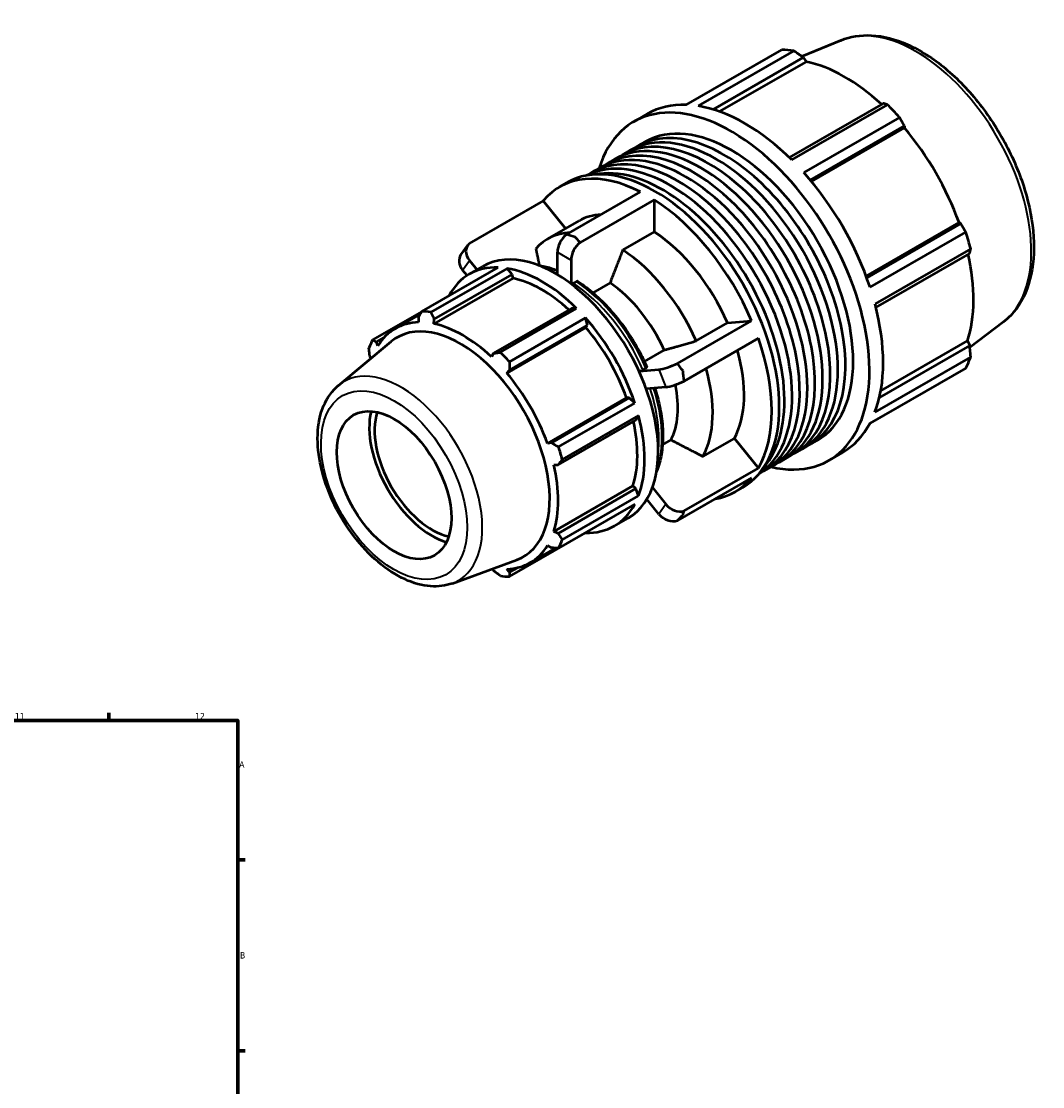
# Model space of a CAD drawing. Header units: millimetres. Extents: x -300 to 1134, y -57 to 846.
# Tile 9 of 9: x 737 to 1134, y 432 to 846. Entities that reach past the tile are written whole.
import ezdxf

# ---------------------------------------------------------------- set-up
doc = ezdxf.new("R2010")
doc.units = ezdxf.units.MM
for name, color, linetype, lineweight in [('Border (ISO)', 7, 'Continuous', 70), ('Visible (ISO)', 7, 'Continuous', 50), ('Visible Narrow (ISO)', 7, 'Continuous', 35)]:
    doc.layers.add(name, color=color, linetype=linetype, lineweight=lineweight)
doc.styles.add('Note Text (ISO)', font='tahoma.ttf')

# ---------------------------------------------------------------- blocks, each defined once
blk = doc.blocks.new('Borders Default Border')
at = {"layer": 'Border (ISO)'}
for p, q in [((770.92, 574), (770.92, 576.9)), ((821, 519.75), (823.9, 519.75)), ((821, 445.5), (823.9, 445.5))]:
    blk.add_line(p, q, dxfattribs=at)
at = {"layer": 'Border (ISO)', "flags": 128}
blk.add_lwpolyline([(20, 20), (20, 574), (821, 574), (821, 20), (20, 20)], dxfattribs=at)
at = {"layer": 'Border (ISO)', "color": 232, "true_color": 0xca0064, "char_height": 2.5, "attachment_point": 7, "style": 'Note Text (ISO)'}
for s, insert in [('11', (734.37, 574.4)), ('12', (804.46, 574.4)), ('A', (821.59, 555.62)), ('B', (821.89, 481.37))]:
    blk.add_mtext(s, dxfattribs=dict(at, insert=insert))

msp = doc.modelspace()

# ---------------------------------------------------------------- linework, layer by layer
at = {"layer": 'Visible (ISO)'}
for p, q in [((1055.523, 838.535), (1040.393, 832.245)), ((995.343, 813.472), (1032.568, 834.909)), ((1037.259, 834.454), (1000.035, 813.017)), ((1005.812, 811.679), (1040.9, 831.884)), ((1008.388, 810.826), (1042.102, 830.241)), ((1040.9, 831.884), (1042.102, 830.241)), ((1071.927, 814.017), (1035.454, 793.014)), ((1036.428, 792.06), (1073.653, 813.496)), ((974.978, 806.868), (980.305, 809.936)), ((1078.344, 808.548), (1041.119, 787.111)), ((1043.648, 784.184), (1080.235, 805.253)), ((1044.095, 783.646), (1080.208, 804.442)), ((1080.235, 805.253), (1080.208, 804.442)), ((976.486, 797.388), (979.453, 799.097)), ((964.616, 790.552), (967.584, 792.261)), ((970.551, 793.97), (973.518, 795.679)), ((958.681, 787.135), (961.649, 788.844)), ((946.157, 781.501), (949.096, 783.194)), ((948.8, 762.996), (977.627, 779.596)), ((939.8, 776.128), (910.973, 759.528)), ((939.8, 776.128), (948.5, 765.31)), ((982.954, 776.528), (954.127, 759.928)), ((982.954, 776.528), (982.954, 764.077)), ((941.519, 761.29), (953.742, 768.329)), ((1065.346, 746.831), (1101.462, 767.629)), ((1102.175, 767.253), (1065.585, 746.183)), ((1101.462, 767.629), (1102.175, 767.253)), ((982.954, 764.077), (970.731, 757.039)), ((1066.854, 742.539), (1104.079, 763.975)), ((907.781, 755.123), (910.445, 758.923)), ((945.292, 747.413), (945.292, 756.09)), ((1106.022, 757.432), (1068.797, 735.995)), ((1069.14, 734.66), (1105.616, 755.665)), ((892.588, 733.112), (922.218, 750.174)), ((911.038, 747.545), (916.365, 750.613)), ((911.124, 752.958), (914.072, 749.293)), ((950.619, 753.022), (950.619, 743.819)), ((925.705, 749.836), (896.076, 732.774)), ((928.06, 745.987), (897.301, 728.274)), ((897.425, 730.082), (927.7, 747.516)), ((910.18, 747.02), (908.461, 749.158)), ((927.7, 747.516), (925.705, 749.836)), ((928.06, 745.987), (927.7, 747.516)), ((952.668, 744.71), (951.51, 744.044)), ((965.781, 744.223), (959.099, 740.375)), ((950.766, 734.233), (920.491, 716.799)), ((923.132, 717.194), (952.761, 734.256)), ((952.761, 734.256), (950.766, 734.233)), ((892.519, 732.987), (873.457, 722.01)), ((891.976, 732.004), (882.252, 726.405)), ((891.248, 730.681), (891.318, 728.854)), ((897.301, 728.274), (897.425, 730.082)), ((956.249, 730.577), (926.619, 713.515)), ((956.943, 727.718), (956.249, 730.577)), ((991.955, 712.894), (1020.782, 729.494)), ((1011.455, 728.639), (1020.782, 729.494)), ((956.389, 726.808), (925.63, 709.095)), ((926.668, 710.284), (956.943, 727.718)), ((956.389, 726.808), (956.943, 727.718)), ((999.232, 721.601), (1011.455, 728.639)), ((1118.648, 728.917), (1105.687, 719.045)), ((860.145, 704.301), (880.631, 721.343)), ((874.938, 721.216), (877.968, 722.96)), ((875.517, 719.685), (874.938, 721.216)), ((1023.445, 722.627), (994.618, 706.026)), ((1071.053, 702.22), (1104.796, 721.652)), ((1104.796, 721.652), (1105.616, 719.792)), ((979.128, 713.638), (986.818, 718.066)), ((1105.616, 719.792), (1070.509, 699.576)), ((872.38, 715.548), (872.75, 714.787)), ((920.491, 716.799), (919.647, 715.406)), ((1068.797, 693.918), (1106.022, 715.354)), ((925.63, 709.095), (926.668, 710.284)), ((977.047, 709.829), (984.787, 710.538)), ((978.568, 710.4), (979.726, 711.066)), ((1104.079, 711.049), (1066.854, 689.613)), ((987.45, 703.671), (979.853, 702.974)), ((972.19, 699.441), (941.431, 681.727)), ((973.253, 699.468), (942.978, 682.034)), ((945.751, 680.379), (975.38, 697.441)), ((973.253, 699.468), (972.19, 699.441)), ((975.38, 697.441), (973.253, 699.468)), ((976.825, 692.576), (947.195, 675.514)), ((975.811, 690.854), (976.825, 692.576)), ((1066.765, 689.446), (1078.344, 696.115)), ((945.536, 673.419), (975.811, 690.854)), ((942.978, 682.034), (941.431, 681.727)), ((986.207, 681.228), (989.482, 683.113)), ((1001.896, 676.682), (1014.119, 683.721)), ((1014.119, 683.721), (1023.445, 672.125)), ((1043.388, 681.21), (1046.356, 682.919)), ((1031.518, 674.375), (1034.486, 676.084)), ((1037.453, 677.792), (1040.421, 679.501)), ((1050.831, 675.147), (1056.158, 678.215)), ((943.909, 673.382), (945.536, 673.419)), ((994.618, 655.525), (1023.445, 672.125)), ((1025.584, 670.957), (1028.551, 672.666)), ((1020.782, 668.325), (991.955, 651.725)), ((974.668, 665.26), (943.909, 647.547)), ((975.811, 664.185), (945.536, 646.751)), ((975.811, 664.185), (974.668, 665.26)), ((976.825, 661.295), (975.811, 664.185)), ((982.223, 664.554), (987.45, 658.055)), ((1014.424, 662.952), (1017.364, 664.645)), ((947.195, 644.233), (976.825, 661.295)), ((984.787, 654.255), (980.099, 660.084)), ((975.38, 658.095), (945.751, 641.032)), ((967.428, 649.621), (972.755, 652.689)), ((926.619, 629.93), (956.249, 646.992)), ((945.536, 646.751), (943.909, 647.547)), ((956.249, 646.992), (956.284, 647.098)), ((944.62, 641.051), (934.696, 635.336)), ((941.431, 642.056), (942.978, 641.083)), ((904.481, 627.309), (929.503, 636.474)), ((919.973, 632.983), (920.491, 632.216)), ((926.668, 631.617), (925.63, 632.886)), ((929.774, 633.406), (926.668, 631.617))]:
    msp.add_line(p, q, dxfattribs=at)
for centre, major_axis, ratio, start_param, end_param in [((1055.456, 765.512), (-37.926, 65.86), 0.5780931, 5.8451561, 5.9396837), ((1057.131, 766.476), (35.272, -61.25), 0.5780931, 2.0696433, 2.6635608), ((1012.904, 741.008), (-37.926, 65.86), 0.5780931, 2.6508859, 6.7738921), ((1018.231, 744.075), (-37.926, 65.86), 0.5780931, 5.9396837, 6.2831853), ((1018.231, 744.075), (37.926, -65.86), 0.5780931, 2.0126929, 2.7035635), ((1055.456, 765.512), (37.926, -65.86), 0.5780931, 1.9181653, 2.0126929), ((1012.904, 741.008), (-33.451, 58.089), 0.5780931, 3.1415927, 6.2831853), ((1006.97, 737.59), (-33.451, 58.089), 0.5780931, 3.1415927, 6.2831853), ((1009.937, 739.299), (-33.451, 58.089), 0.5780931, 3.0973949, 6.3273831), ((1057.131, 766.476), (35.272, -61.25), 0.5780931, 1.2672974, 1.8781627), ((1001.035, 734.172), (-33.451, 58.089), 0.5780931, 3.1415927, 6.2831853), ((1004.002, 735.881), (-33.451, 58.089), 0.5780931, 3.0973949, 6.3273831), ((995.1, 730.755), (-33.451, 58.089), 0.5780931, 3.1415927, 6.2831853), ((998.067, 732.464), (-33.451, 58.089), 0.5780931, 3.0973949, 6.3273831), ((989.165, 727.337), (-33.451, 58.089), 0.5780931, 3.169882, 6.2548959), ((992.132, 729.046), (-33.451, 58.089), 0.5780931, 3.0973949, 6.3273831), ((980.291, 722.227), (-34.134, 59.274), 0.5780931, 5.5548169, 6.4918223), ((983.23, 723.92), (-34.134, 59.274), 0.5780931, 3.1415927, 6.2831853), ((986.198, 725.628), (-33.451, 58.089), 0.5780931, 3.33186, 6.0929179), ((1018.231, 744.075), (37.926, -65.86), 0.5780931, 1.2272947, 1.9181653), ((980.291, 722.227), (34.134, -59.274), 0.5780931, 1.3660267, 2.3030321), ((980.291, 722.227), (-26.549, 46.102), 0.5780931, 5.9975366, 6.2831853), ((968.068, 715.188), (-26.549, 46.102), 0.5780931, 5.9975366, 6.4760571), ((949.591, 758.565), (-3.034, -5.269), 0.5780931, 4.1100955, 5.4958534), ((980.291, 722.227), (26.549, -46.102), 0.5780931, 1.3817919, 2.2872669), ((1055.456, 765.512), (37.926, -65.86), 0.5780931, 1.1327672, 1.2272947), ((915.423, 755.433), (-4.979, 3.49), 0.7877574, 6.1156434, 7.5014013), ((944.56, 701.651), (28.195, -48.962), 0.5780931, 0, 3.1415927), ((954.918, 755.498), (3.034, 5.269), 0.5780931, 0.9685029, 2.3542608), ((912.76, 751.633), (-4.979, 3.49), 0.7877574, 0, 1.218216), ((968.068, 715.188), (26.549, -46.102), 0.5780931, 1.3817919, 2.2872669), ((1057.131, 766.476), (35.272, -61.25), 0.5780931, 0.4818993, 1.0759774), ((939.233, 698.583), (-28.195, 48.962), 0.5780931, 5.9396837, 6.6266869), ((939.233, 698.583), (-28.195, 48.962), 0.5780931, 5.1542856, 5.8451561), ((939.233, 698.583), (-26.222, 45.535), 0.5780931, 5.211236, 5.8051535), ((963.118, 712.338), (-20.485, 35.573), 0.5780931, 6.1609881, 6.1641692), ((963.118, 712.338), (20.485, -35.573), 0.5780931, 1.4028179, 2.2662409), ((1018.231, 744.075), (37.926, -65.86), 0.5780931, 0.4418966, 1.1327672), ((909.604, 681.521), (-28.195, 48.962), 0.5780931, 5.8451561, 5.9396837), ((939.233, 698.583), (-28.195, 48.962), 0.5780931, 4.3688874, 5.059758), ((908.474, 680.87), (-26.222, 45.535), 0.5780931, 5.9796864, 6.5905516), ((907.522, 680.322), (-24.558, 42.646), 0.5780931, 3.041858, 6.3829199), ((908.474, 680.87), (-26.222, 45.535), 0.5780931, 5.1942882, 5.8051535), ((939.233, 698.583), (-26.222, 45.535), 0.5780931, 4.4088901, 5.0197553), ((909.604, 681.521), (-28.195, 48.962), 0.5780931, 0.347369, 0.4418966), ((980.291, 722.227), (34.134, -59.274), 0.5780931, 0.3188292, 1.2558346), ((909.604, 681.521), (28.195, -48.962), 0.5780931, 1.9181653, 2.0126929), ((980.291, 722.227), (26.549, -46.102), 0.5780931, 0.3345944, 1.1611459), ((989.086, 713.014), (-5.669, -2.198), 0.2096643, 0.6325883, 2.0183462), ((1055.456, 765.512), (37.926, -65.86), 0.5780931, 0.347369, 0.4418966), ((908.474, 680.87), (-26.222, 45.535), 0.5780931, 4.4088901, 5.0197553), ((968.068, 715.188), (26.549, -46.102), 0.5780931, 0.3345944, 1.1611459), ((991.75, 706.146), (5.669, 2.198), 0.2096643, 3.774181, 5.1599389), ((963.118, 712.338), (20.485, -35.573), 0.5780931, 0.3556204, 1.0413473), ((896.498, 673.974), (-17.177, 29.829), 0.5780931, 0.5486274, 2.5929652), ((896.498, 673.974), (-15.72, 27.297), 0.5780931, 0.4844194, 2.6571733), ((939.233, 698.583), (-28.195, 48.962), 0.5780931, 3.5834892, 4.2743598), ((939.233, 698.583), (-26.222, 45.535), 0.5780931, 3.6234919, 4.2175701), ((1018.231, 744.075), (37.926, -65.86), 0.5780931, 0, 0.347369), ((909.604, 681.521), (28.195, -48.962), 0.5780931, 1.1327672, 1.2272947), ((908.474, 680.87), (-26.222, 45.535), 0.5780931, 3.6234919, 4.2343571), ((980.291, 722.227), (34.134, -59.274), 0.5780931, 6.0745483, 6.4918223), ((939.233, 698.583), (28.195, -48.962), 0.5780931, 5.9396837, 6.6305543), ((991.75, 660.531), (-4.979, 3.49), 0.7877574, 1.218216, 2.6039739), ((989.086, 656.731), (4.979, -3.49), 0.7877574, 4.3598087, 5.7455666), ((909.604, 681.521), (28.195, -48.962), 0.5780931, 0.347369, 0.4418966), ((908.474, 680.87), (26.222, -45.535), 0.5780931, 5.9796864, 6.5905516), ((909.604, 681.521), (28.195, -48.962), 0.5780931, 5.8451561, 5.9396837)]:
    msp.add_ellipse(centre, major_axis=major_axis, ratio=ratio, start_param=start_param, end_param=end_param, dxfattribs=at)
msp.add_ellipse((881.801, 665.51), major_axis=(15.72, -27.297), ratio=0.5780931, dxfattribs=at)
for points, knots in [([(1055.523, 838.535), (1059.185, 840.057), (1063.24, 840.687), (1071.991, 840.231), (1076.719, 838.997), (1086.421, 834.706), (1091.4, 831.536), (1100.933, 823.637), (1105.484, 818.902), (1113.7, 808.39), (1117.367, 802.62), (1123.486, 790.599), (1125.939, 784.352), (1129.384, 771.945), (1130.372, 765.789), (1130.714, 754.136), (1130.063, 748.639), (1127.046, 739.003), (1124.716, 734.817), (1120.66, 730.58), (1119.684, 729.706), (1118.648, 728.917)], [5.5742533, 5.5742533, 5.5742533, 5.5742533, 5.857764, 5.857764, 6.1680699, 6.1680699, 6.4983319, 6.4983319, 6.8299258, 6.8299258, 7.1596233, 7.1596233, 7.4888896, 7.4888896, 7.8195239, 7.8195239, 8.1515774, 8.1515774, 8.4736785, 8.4736785, 8.566781, 8.566781, 8.566781, 8.566781]), ([(937.694, 751.109), (937.76, 751.1), (937.825, 751.091), (939.518, 750.848), (941.18, 750.458), (943.668, 749.658), (944.479, 749.364), (945.292, 749.036)], [5.91933249, 5.91933249, 5.91933249, 5.91933249, 5.92502129, 5.92502129, 6.0667881, 6.0667881, 6.13483045, 6.13483045, 6.13483045, 6.13483045]), ([(951.51, 744.044), (951.4, 743.98), (951.271, 743.876), (951.108, 743.704), (951.043, 743.624), (950.985, 743.541)], [0, 0, 0, 0, 0.046608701, 0.046608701, 0.074882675, 0.074882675, 0.074882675, 0.074882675]), ([(953.318, 744.758), (953.311, 744.762), (953.304, 744.767), (953.22, 744.816), (953.11, 744.838), (952.907, 744.818), (952.777, 744.774), (952.668, 744.71)], [-0.097439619, -0.097439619, -0.097439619, -0.097439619, -0.093283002, -0.093283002, -0.046608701, -0.046608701, 0, 0, 0, 0]), ([(953.318, 744.758), (955.461, 743.338), (957.584, 741.708), (961.724, 738.08), (963.742, 736.081), (967.614, 731.779), (969.467, 729.475), (972.95, 724.634), (974.581, 722.097), (977.57, 716.869), (978.927, 714.179), (980.128, 711.453)], [0.07472916, 0.07472916, 0.07472916, 0.07472916, 0.25423998, 0.25423998, 0.4337508, 0.4337508, 0.61326162, 0.61326162, 0.79277244, 0.79277244, 0.97228326, 0.97228326, 0.97228326, 0.97228326]), ([(977.045, 709.835), (977.116, 709.847), (977.193, 709.863), (977.398, 709.914), (977.567, 709.965), (977.858, 710.067), (978.031, 710.136), (978.307, 710.26), (978.459, 710.336), (978.568, 710.4)], [-0.16695328, -0.16695328, -0.16695328, -0.16695328, -0.14003889, -0.14003889, -0.093283, -0.093283, -0.0466087, -0.0466087, 0, 0, 0, 0]), ([(979.726, 711.066), (979.836, 711.129), (979.943, 711.202), (980.073, 711.312), (980.119, 711.369), (980.134, 711.424), (980.132, 711.439), (980.126, 711.452)], [0, 0, 0, 0, 0.0466087, 0.0466087, 0.093283, 0.093283, 0.11260493, 0.11260493, 0.11260493, 0.11260493]), ([(904.481, 627.309), (901.825, 626.337), (898.937, 625.986), (892.709, 626.435), (889.353, 627.373), (882.458, 630.516), (878.922, 632.829), (872.189, 638.537), (868.997, 641.94), (863.278, 649.449), (860.748, 653.549), (856.568, 662.064), (854.917, 666.478), (852.664, 675.242), (852.066, 679.59), (852.065, 687.827), (852.663, 691.72), (855.135, 698.462), (856.951, 701.365), (859.618, 703.85), (859.878, 704.079), (860.145, 704.301)], [2.4578628, 2.4578628, 2.4578628, 2.4578628, 2.7307437, 2.7307437, 3.0381349, 3.0381349, 3.3726057, 3.3726057, 3.7091562, 3.7091562, 4.0431022, 4.0431022, 4.3766155, 4.3766155, 4.7122446, 4.7122446, 5.0490403, 5.0490403, 5.3665341, 5.3665341, 5.3999862, 5.3999862, 5.3999862, 5.3999862]), ([(983.216, 703.283), (983.951, 700.961), (984.561, 698.644), (985.609, 693.646), (985.994, 690.977), (986.378, 685.806), (986.378, 683.305), (985.989, 678.545), (985.599, 676.287), (984.698, 673.038), (984.323, 671.937), (983.89, 670.888)], [1.15028993, 1.15028993, 1.15028993, 1.15028993, 1.30168224, 1.30168224, 1.48128146, 1.48128146, 1.66088068, 1.66088068, 1.8404799, 1.8404799, 1.93851656, 1.93851656, 1.93851656, 1.93851656])]:
    msp.add_open_spline(points, degree=3, knots=knots, dxfattribs=at)
for points, weights in [([(1040.9, 831.884), (1039.126, 833.148), (1037.259, 834.454)], [1.00170662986, 1.00126171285, 1]), ([(1073.653, 813.496), (1072.782, 813.767), (1071.927, 814.017)], [1, 1.00126171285, 1.00170662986]), ([(1080.235, 805.253), (1079.318, 806.872), (1078.344, 808.548)], [1.00170662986, 1.00126171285, 1]), ([(1104.079, 763.975), (1103.117, 765.653), (1102.175, 767.253)], [1, 1.00126171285, 1.00170662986]), ([(936.903, 757.494), (937.615, 754.051), (938.242, 751.029)], [1, 1.00423907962, 1.0042349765]), ([(970.731, 757.039), (967.935, 749.803), (965.781, 744.223)], [1, 1.00846996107, 1]), ([(1105.616, 755.665), (1105.824, 756.536), (1106.022, 757.432)], [1.00170662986, 1.00126171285, 1]), ([(891.248, 730.681), (891.898, 731.868), (892.588, 733.112)], [1.00210804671, 1.00146231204, 1]), ([(896.076, 732.774), (896.758, 731.397), (897.425, 730.082)], [1, 1.00146231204, 1.00210804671]), ([(873.457, 722.01), (874.206, 721.601), (874.938, 721.216)], [1, 1.00146231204, 1.00210804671]), ([(986.818, 718.066), (992.223, 719.604), (999.232, 721.601)], [1, 1.00846996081, 1]), ([(872.38, 715.548), (872.193, 717.141), (872.012, 718.809)], [1.00210804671, 1.00146231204, 1]), ([(920.491, 716.799), (921.778, 716.989), (923.132, 717.194)], [1.00210804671, 1.00146231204, 1]), ([(1106.022, 715.354), (1105.824, 717.624), (1105.616, 719.792)], [1, 1.00126171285, 1.00170662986]), ([(926.619, 713.515), (926.638, 711.863), (926.668, 710.284)], [1, 1.00146231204, 1.00210804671]), ([(1078.344, 696.115), (1078.394, 696.201), (1078.443, 696.286)], [1, 1.00006359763, 1.00012511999]), ([(942.978, 682.034), (944.33, 681.22), (945.751, 680.379)], [1.00210804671, 1.00146231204, 1]), ([(989.482, 683.113), (994.886, 680.311), (1001.896, 676.682)], [1, 1.00846996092, 1]), ([(947.195, 675.514), (946.343, 674.442), (945.536, 673.419)], [1, 1.00146231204, 1.00210804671]), ([(945.536, 646.751), (946.343, 645.514), (947.195, 644.233)], [1.00210804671, 1.00146231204, 1]), ([(945.751, 641.032), (944.33, 641.054), (942.978, 641.083)], [1, 1.00146231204, 1.00210804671]), ([(923.132, 630.268), (921.778, 631.258), (920.491, 632.216)], [1, 1.00146231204, 1.00210804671]), ([(926.668, 631.617), (926.638, 630.787), (926.619, 629.93)], [1.00210804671, 1.00146231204, 1])]:
    msp.add_rational_spline(points, weights, degree=2, dxfattribs=at)
for points in [[(952.255, 762.002), (951.151, 762.346), (949.987, 762.682), (948.8, 762.996)], [(954.127, 759.928), (953.481, 760.67), (952.852, 761.367), (952.255, 762.002)], [(994.141, 709.921), (993.459, 710.877), (992.725, 711.874), (991.955, 712.894)], [(994.618, 706.026), (994.474, 707.364), (994.314, 708.672), (994.141, 709.921)], [(994.141, 654.001), (994.314, 654.464), (994.474, 654.973), (994.618, 655.525)], [(991.955, 651.725), (992.725, 652.478), (993.459, 653.244), (994.141, 654.001)]]:
    msp.add_open_spline(points, degree=3, dxfattribs=at)
at = {"layer": 'Visible Narrow (ISO)'}
for p, q in [((945.292, 756.09), (950.619, 753.022)), ((908.461, 749.158), (911.124, 752.958)), ((984.787, 710.538), (987.45, 703.671)), ((987.45, 658.055), (984.787, 654.255))]:
    msp.add_line(p, q, dxfattribs=at)
for centre, major_axis, start_param, end_param in [((1084.719, 782.363), (-31.65, 54.962), 3.2161251, 6.2086528), ((950.004, 704.786), (25.376, -44.066), 2.4895546, 2.6838467), ((948.847, 704.119), (-25.376, 44.066), 5.5987354, 5.623518), ((948.847, 704.119), (-25.376, 44.066), 4.5266653, 5.4255789), ((950.004, 704.786), (25.376, -44.066), 1.3850726, 2.2839862), ((884.54, 667.088), (22.279, -38.688), 6.1834507, 9.5245126), ((948.847, 704.119), (-25.376, 44.066), 3.8012599, 4.3693666), ((950.004, 704.786), (25.376, -44.066), 0.457746, 1.2160507)]:
    msp.add_ellipse(centre, major_axis=major_axis, ratio=0.5780931, start_param=start_param, end_param=end_param, dxfattribs=at)
msp.add_ellipse((881.801, 665.51), major_axis=(20.055, -34.826), ratio=0.5780931, dxfattribs=at)

# ---------------------------------------------------------------- block references
msp.add_blockref('Borders Default Border', (0, 0))

doc.saveas('drawing.dxf')
